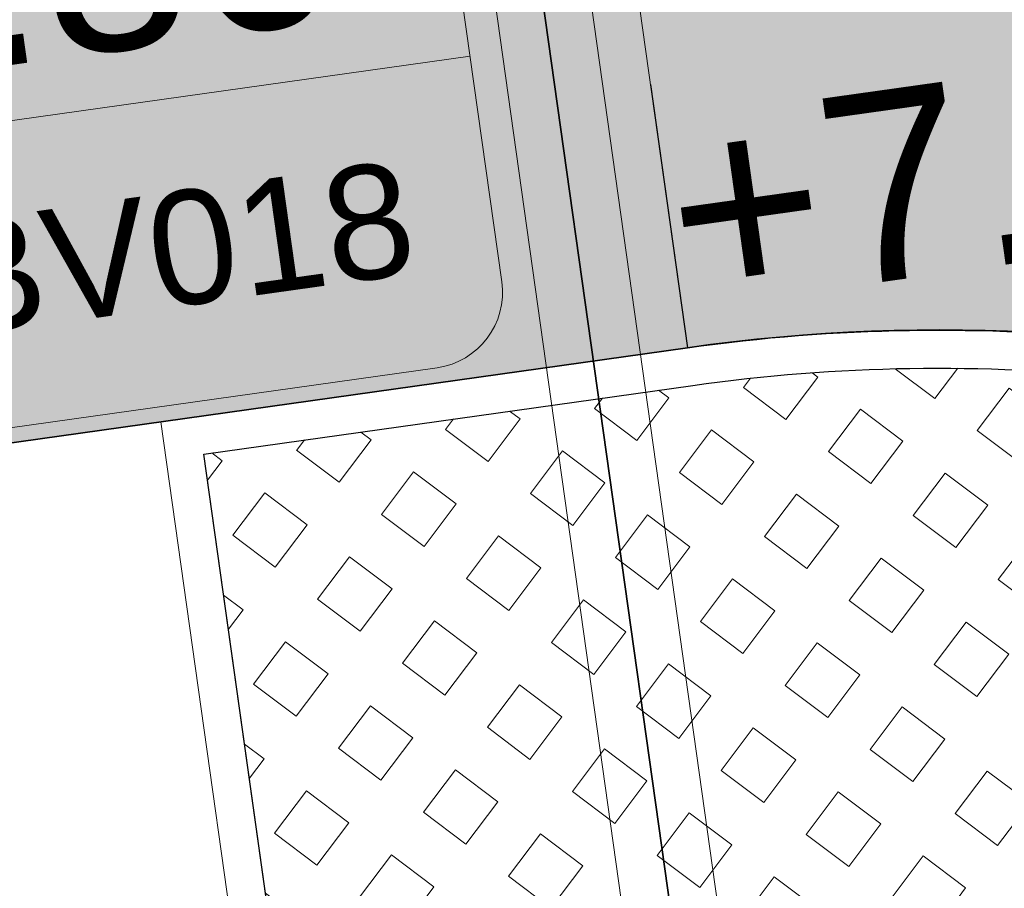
# Model space of a CAD drawing. Extents: x 98477 to 100410, y 398052 to 398969.
# Tile 72 of 256: x 98571.44 to 98574.03, y 398299.52 to 398301.81. Entities that reach past the tile are written whole.
import ezdxf
from ezdxf.enums import TextEntityAlignment as Align

# ---------------------------------------------------------------- set-up
doc = ezdxf.new("R2010")
doc.units = 0
doc.linetypes.add('RI-DWA', pattern=[9.75, 4.5, -0.75, 0.75, -0.75, 0.75, -0.75, 0.75, -0.75])
for name, color, linetype, lineweight in [('N-KO-kantverharding', 2, 'Continuous', 25), ('N-KO-opsluitband 100x200mm', 2, 'Continuous', 25), ('N-KO-opsluitband achterkant', 8, 'Continuous', 9), ('N-RI-DWA hoofdriool', 24, 'RI-DWA', 35), ('N-RI-DWA hoofdriool buiswand', 24, 'Continuous', 13), ('N-RI-DWA putnummer', 24, 'Continuous', 18), ("N-VH-arcering 'MAT' grijs 251", 251, 'Continuous', 18), ('N-VH-arcering grasbetontegels', 8, 'Continuous', 9), ('N-VH-arcering printbeton', 8, 'Continuous', 9), ('X-AL-hoogtelijn - Niv 1', 1, 'AL-HOOGTELIJN', 18), ('X-AL-planthoogte VERWERKT', 180, 'Continuous', 25)]:
    doc.layers.add(name, color=color, linetype=linetype, lineweight=lineweight)
doc.layers.add('X-AL-contourlijnen', color=30, linetype='Continuous', plot=False)
doc.layers.add('X-AL-hulplijn', color=30, linetype='Continuous', plot=False)
doc.styles.add('CS Annotative', font='arial.ttf')
doc.styles.get("Standard").update_dxf_attribs({"font": 'txt.shx'})
doc.linetypes.add('AL-HOOGTELIJN', pattern='A,10,-1.5,["H",Standard,S=0.9,R=0,X=-0.3,Y=-0.45],-1.5,30', length=43)

# ---------------------------------------------------------------- blocks, each defined once
blk = doc.blocks.new('*U182')
at = {"layer": 'X-AL-hulplijn', "flags": 128}
blk.add_lwpolyline([(-0.04871058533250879, 0.3465938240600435), (0.04871058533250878, -0.3465938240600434)], dxfattribs=at)
at = {"layer": 'X-AL-planthoogte VERWERKT', "linetype": 'Continuous', "style": 'CS Annotative'}
blk.add_attdef('HOOGTE-RECHTS', text='', height=0.5000000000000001, rotation=172.0000000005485, dxfattribs=at).set_placement((-1.398819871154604e-11, -4.01105143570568e-12), align=Align.MIDDLE_LEFT)
blk = doc.blocks.new('*U677')
at = {"lineweight": 9}
blk.add_line((-12.18590781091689, -6.979708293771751), (-0.3026909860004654, -5.309631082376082), dxfattribs=at)
blk.add_lwpolyline([(-10.6389473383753, -10.80160746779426), (-0.7362666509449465, -9.409876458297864, 0.414213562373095), (0.1148283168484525, -8.28043528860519), (-0.7202102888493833, -2.338826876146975, 0.414213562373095), (-1.849651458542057, -1.487731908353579), (-11.75233214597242, -2.879462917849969, 0.414213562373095), (-12.60342711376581, -4.008904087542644), (-11.76838850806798, -9.950512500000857, 0.414213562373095)], format="xyb", close=True)
at = {"style": 'CS Annotative'}
for tag, height, p in [('HOOGTE', 2.5, (-6.519284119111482, -4.188051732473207)), ('NR', 1.5, (-5.969314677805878, -8.101287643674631))]:
    blk.add_attdef(tag, text='', height=height, rotation=7.999999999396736, dxfattribs=at).set_placement(p, align=Align.MIDDLE_CENTER)

msp = doc.modelspace()

# ---------------------------------------------------------------- hatches: boundary and pattern name
at = {"layer": "N-VH-arcering 'MAT' grijs 251"}
h = msp.add_hatch(color=256, dxfattribs=at)
h.dxf.hatch_style = 1
edge = h.paths.add_edge_path()
edge.add_line((98801.70985258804, 398275.5025756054), (98759.07881222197, 398269.5111736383))
edge.add_arc((98758.55691309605, 398273.2246788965), 3.749999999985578, 188.0000000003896, 277.9999999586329, ccw=False)
edge.add_line((98754.84340783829, 398272.7027797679), (98754.7320693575, 398273.4949942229))
edge.add_arc((98759.43584268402, 398274.1560664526), 4.75000000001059, 98.00000000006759, 188.0000000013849, ccw=False)
edge.add_line((98758.77477045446, 398278.859839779), (98802.64364589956, 398285.0252081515))
edge.add_arc((98800.79960231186, 398298.1462600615), 13.24999999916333, 278.0000000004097, 315.3695932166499)
edge.add_arc((98814.32101528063, 398284.7981743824), 5.750000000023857, 97.99999999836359, 135.3695932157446, ccw=False)
edge.add_line((98813.52076995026, 398290.4922157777), (98817.94515990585, 398291.114023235))
edge.add_arc((98818.74540523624, 398285.4199818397), 5.750000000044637, 8.00000000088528, 97.99999999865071, ccw=False)
edge.add_line((98824.43944663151, 398286.2202271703), (98832.12180180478, 398231.5574297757))
edge.add_arc((98824.4472242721, 398230.4788382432), 7.74999999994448, -36.90337989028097, 8.000000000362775, ccw=False)
edge.add_line((98830.64450586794, 398225.8252159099), (98822.02531955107, 398214.3469478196))
edge.add_arc((98828.62242576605, 398209.3930917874), 8.249999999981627, 143.0966201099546, 188.000000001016)
edge.add_line((98820.45271419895, 398208.2449137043), (98820.95212056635, 398204.6914527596))
edge.add_line((98820.95212056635, 398204.6914527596), (98824.98814049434, 398175.9736787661))
edge.add_line((98824.98814049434, 398175.9736787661), (98826.34507822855, 398166.3185650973))
edge.add_arc((98829.56344945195, 398166.7708776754), 3.249999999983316, 187.9999999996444, 277.9999999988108)
edge.add_line((98830.01576203, 398163.552506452), (98845.49611657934, 398165.7281284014))
edge.add_line((98845.49611657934, 398165.7281284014), (98850.05134969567, 398166.3683246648))
edge.add_line((98850.05134969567, 398166.3683246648), (98871.26042709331, 398169.349066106))
edge.add_line((98871.26042709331, 398169.349066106), (98879.77673248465, 398170.5459547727))
edge.add_line((98879.77673248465, 398170.5459547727), (98895.91810200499, 398172.8144763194))
edge.add_line((98895.91810200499, 398172.8144763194), (98895.01347684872, 398179.2512187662))
edge.add_line((98895.01347684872, 398179.2512187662), (98835.84495974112, 398170.9356259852))
edge.add_arc((98835.18388751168, 398175.6393993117), 4.749999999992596, 188.0000000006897, 277.9999999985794, ccw=False)
edge.add_line((98830.48011418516, 398174.9783270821), (98825.97718274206, 398207.0183491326))
edge.add_arc((98833.65176027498, 398208.096940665), 7.750000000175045, 143.0966201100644, 188.0000000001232, ccw=False)
edge.add_line((98827.4544786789, 398212.7505629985), (98836.07366499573, 398224.2288310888))
edge.add_arc((98829.47655878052, 398229.1826871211), 8.250000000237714, 323.096620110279, 367.9999999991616)
edge.add_line((98837.64627034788, 398230.3308652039), (98837.34238794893, 398232.4931008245))
edge.add_line((98837.34238794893, 398232.4931008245), (98837.34238780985, 398232.493100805))
edge.add_line((98837.34238780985, 398232.493100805), (98829.68786739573, 398286.9578446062))
edge.add_arc((98835.38190879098, 398287.7580899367), 5.749999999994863, 97.99999999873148, 188.0000000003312, ccw=False)
edge.add_line((98834.58166346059, 398293.452131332), (98882.50500414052, 398300.1873176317))
edge.add_arc((98883.61838894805, 398292.2651730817), 8.000000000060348, 11.632034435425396, 97.9999999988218, ccw=False)
edge.add_line((98891.45409032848, 398293.8781776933), (98890.9995, 398296.0865))
edge.add_line((98890.9995, 398296.0865), (98889.023, 398305.688))
edge.add_line((98889.023, 398305.688), (98888.557, 398307.974))
edge.add_line((98888.557, 398307.974), (98887.38477368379, 398314.7597044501))
edge.add_arc((98879.50153614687, 398313.3978799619), 8.00000000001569, -82.00000000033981, 9.801079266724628, ccw=False)
edge.add_line((98880.6149209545, 398305.475735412), (98872.94460748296, 398304.3977431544))
edge.add_arc((98872.42270835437, 398308.1112484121), 3.749999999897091, 189.4265010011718, 278.00000000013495, ccw=False)
edge.add_arc((92946.7354543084, 397324.3039467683), 6003.049999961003, 9.42650100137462, 10.61166010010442)
edge.add_line((98847.1206531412, 398429.7738954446), (98842.31285519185, 398429.0982035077))
edge.add_arc((92946.7354539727, 397324.3039467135), 5998.200000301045, 9.428546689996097, 10.613773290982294, ccw=False)
edge.add_arc((98860.08948650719, 398306.4687901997), 3.840166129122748, -81.43407539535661, 6.657381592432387, ccw=False)
edge.add_line((98860.66146879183, 398302.6714605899), (98847.18483033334, 398300.7774425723))
edge.add_line((98847.18483033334, 398300.7774425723), (98842.62959721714, 398300.1372463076))
edge.add_line((98842.62959721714, 398300.1372463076), (98820.15051205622, 398296.9780169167))
edge.add_arc((98819.35026672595, 398302.672058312), 5.749999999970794, 187.9999999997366, 277.99999999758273, ccw=False)
edge.add_line((98813.65622533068, 398301.8718129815), (98812.30624625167, 398311.4774132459))
edge.add_line((98812.30624625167, 398311.4774132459), (98811.1093575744, 398319.9937186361))
edge.add_line((98811.1093575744, 398319.9937186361), (98809.24443803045, 398333.2633107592))
edge.add_line((98809.24443803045, 398333.2633107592), (98808.67382831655, 398337.3234098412))
edge.add_line((98808.67382831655, 398337.3234098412), (98807.71353391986, 398344.1562595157))
edge.add_line((98807.71353391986, 398344.1562595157), (98807.70657526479, 398344.2057729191))
edge.add_line((98807.70657526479, 398344.2057729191), (98811.66764753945, 398344.7624653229))
edge.add_line((98811.66764753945, 398344.7624653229), (98829.49247277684, 398347.2675811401))
edge.add_line((98829.49247277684, 398347.2675811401), (98831.96814294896, 398347.6155138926))
edge.add_line((98831.96814294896, 398347.6155138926), (98831.06351779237, 398354.0522563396))
edge.add_line((98831.06351779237, 398354.0522563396), (98828.58784762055, 398353.704323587))
edge.add_line((98828.58784762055, 398353.704323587), (98810.76302238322, 398351.1992077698))
edge.add_line((98810.76302238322, 398351.1992077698), (98806.80195010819, 398350.6425153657))
edge.add_line((98806.80195010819, 398350.6425153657), (98806.79499145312, 398350.6920287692))
edge.add_line((98806.79499145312, 398350.6920287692), (98805.14616655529, 398362.4240275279))
edge.add_line((98805.14616655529, 398362.4240275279), (98805.04836903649, 398363.119893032))
edge.add_line((98805.04836903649, 398363.119893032), (98803.99065346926, 398370.6459303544))
edge.add_line((98803.99065346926, 398370.6459303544), (98802.48758397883, 398381.3408254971))
edge.add_line((98802.48758397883, 398381.3408254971), (98801.4298684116, 398388.8668628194))
edge.add_line((98801.4298684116, 398388.8668628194), (98799.92679892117, 398399.561757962))
edge.add_line((98799.92679892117, 398399.561757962), (98798.86908335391, 398407.0877952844))
edge.add_line((98798.86908335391, 398407.0877952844), (98797.36601386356, 398417.7826904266))
edge.add_line((98797.36601386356, 398417.7826904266), (98796.79540414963, 398421.8427895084))
edge.add_line((98796.79540414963, 398421.8427895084), (98795.88382033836, 398428.3290453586))
edge.add_line((98795.88382033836, 398428.3290453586), (98795.87686168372, 398428.3785587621))
edge.add_line((98795.87686168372, 398428.3785587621), (98799.83793395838, 398428.9352511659))
edge.add_line((98799.83793395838, 398428.9352511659), (98817.66275919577, 398431.4403669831))
edge.add_line((98817.66275919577, 398431.4403669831), (98820.13842936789, 398431.7882997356))
edge.add_line((98820.13842936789, 398431.7882997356), (98819.2338042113, 398438.2250421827))
edge.add_line((98819.2338042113, 398438.2250421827), (98816.75813403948, 398437.87710943))
edge.add_line((98816.75813403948, 398437.87710943), (98798.93330880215, 398435.3719936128))
edge.add_line((98798.93330880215, 398435.3719936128), (98794.9722365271, 398434.8153012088))
edge.add_line((98794.9722365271, 398434.8153012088), (98794.96527787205, 398434.8648146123))
edge.add_line((98794.96527787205, 398434.8648146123), (98793.37870452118, 398446.1538705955))
edge.add_line((98793.37870452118, 398446.1538705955), (98792.73850825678, 398450.7091037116))
edge.add_line((98792.73850825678, 398450.7091037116), (98789.33816684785, 398474.9037900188))
edge.add_line((98789.33816684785, 398474.9037900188), (98783.89169246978, 398474.1383379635))
edge.add_line((98783.89169246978, 398474.1383379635), (98786.76317609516, 398453.7066703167))
edge.add_arc((98782.05940276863, 398453.0455980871), 4.750000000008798, -82.0000000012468, 7.999999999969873, ccw=False)
edge.add_line((98782.72047499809, 398448.3418247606), (98773.11487473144, 398446.9918456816))
edge.add_line((98773.11487473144, 398446.9918456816), (98764.5985693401, 398445.7949570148))
edge.add_line((98764.5985693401, 398445.7949570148), (98743.40683266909, 398442.8166526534))
edge.add_line((98743.40683266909, 398442.8166526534), (98734.89052727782, 398441.6197639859))
edge.add_line((98734.89052727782, 398441.6197639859), (98611.80020633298, 398424.3205475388))
edge.add_line((98611.80020633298, 398424.3205475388), (98607.65702311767, 398453.8008279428))
edge.add_arc((98611.6373665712, 398454.1216500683), 3.993251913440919, 101.39182936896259, 184.6081706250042, ccw=False)
edge.add_line((98610.84862924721, 398458.0362323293), (98611.83889731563, 398458.1754054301))
edge.add_line((98611.83889731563, 398458.1754054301), (98639.5664032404, 398462.0722522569))
edge.add_line((98639.5664032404, 398462.0722522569), (98641.54693937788, 398462.3505984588))
edge.add_line((98641.54693937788, 398462.3505984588), (98659.37176461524, 398464.8557142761))
edge.add_line((98659.37176461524, 398464.8557142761), (98661.84743478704, 398465.2036470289))
edge.add_line((98661.84743478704, 398465.2036470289), (98660.94280963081, 398471.6403894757))
edge.add_line((98660.94280963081, 398471.6403894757), (98649.90132066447, 398470.0886093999))
edge.add_line((98649.90132066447, 398470.0886093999), (98624.64948491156, 398466.5396953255))
edge.add_line((98624.64948491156, 398466.5396953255), (98622.66894877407, 398466.2613491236))
edge.add_line((98622.66894877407, 398466.2613491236), (98604.84412353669, 398463.7562333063))
edge.add_line((98604.84412353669, 398463.7562333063), (98602.86358739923, 398463.4778871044))
edge.add_line((98602.86358739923, 398463.4778871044), (98594.9414428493, 398462.3645022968))
edge.add_line((98594.9414428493, 398462.3645022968), (98576.27488975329, 398459.7410893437))
edge.add_line((98576.27488975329, 398459.7410893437), (98577.17951490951, 398453.3043468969))
edge.add_line((98577.17951490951, 398453.3043468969), (98578.1697829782, 398453.4435199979))
edge.add_line((98578.1697829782, 398453.4435199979), (98598.47059208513, 398456.2943364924))
edge.add_arc((98598.79151287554, 398452.3139562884), 3.993296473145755, 11.424909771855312, 94.60953932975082, ccw=False)
edge.add_line((98602.70568277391, 398453.1049624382), (98606.84886598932, 398423.6246820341))
edge.add_line((98606.84886598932, 398423.6246820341), (98548.81915716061, 398415.4691383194))
edge.add_arc((98548.15808493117, 398420.172911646), 4.750000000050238, 188.0000000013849, 277.99999999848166, ccw=False)
edge.add_line((98543.45431160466, 398419.5118394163), (98539.76818545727, 398445.7399897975))
edge.add_line((98539.76818545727, 398445.7399897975), (98538.97597100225, 398445.6286513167))
edge.add_line((98538.97597100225, 398445.6286513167), (98538.73241807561, 398447.361620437))
edge.add_line((98538.73241807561, 398447.361620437), (98534.77134580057, 398446.8049280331))
edge.add_line((98534.77134580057, 398446.8049280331), (98536.52992450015, 398434.2919904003))
edge.add_line((98536.52992450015, 398434.2919904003), (98537.17012076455, 398429.7367572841))
edge.add_line((98537.17012076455, 398429.7367572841), (98538.39484405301, 398421.0223982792))
edge.add_line((98538.39484405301, 398421.0223982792), (98539.03504031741, 398416.467165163))
edge.add_line((98539.03504031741, 398416.467165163), (98541.02521566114, 398402.30633178))
edge.add_line((98541.02521566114, 398402.30633178), (98541.66541192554, 398397.7510986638))
edge.add_line((98541.66541192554, 398397.7510986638), (98543.65558726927, 398383.5902652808))
edge.add_line((98543.65558726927, 398383.5902652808), (98544.29578353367, 398379.0350321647))
edge.add_line((98544.29578353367, 398379.0350321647), (98545.60401068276, 398369.7265123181))
edge.add_arc((98543.87104156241, 398369.4829593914), 1.750000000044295, -82.00000000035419, 7.99999999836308, ccw=False)
edge.add_line((98544.11459448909, 398367.7499902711), (98522.47723718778, 398364.7090580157))
edge.add_line((98522.47723718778, 398364.7090580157), (98523.21485462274, 398359.4606372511))
edge.add_line((98523.21485462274, 398359.4606372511), (98545.05026553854, 398362.5294041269))
edge.add_line((98545.05026553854, 398362.5294041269), (98549.60549865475, 398363.1696003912))
edge.add_line((98549.60549865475, 398363.1696003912), (98564.16243926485, 398365.2154449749))
edge.add_arc((98564.82351149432, 398360.5116716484), 4.749999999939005, 8.000000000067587, 97.99999999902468, ccw=False)
edge.add_line((98569.5272848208, 398361.172743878), (98576.49985717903, 398311.5603136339))
edge.add_arc((98571.7960838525, 398310.8992414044), 4.749999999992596, -82.0000000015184, 7.999999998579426, ccw=False)
edge.add_line((98572.45715608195, 398306.1954680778), (98563.84182388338, 398304.9846620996))
edge.add_line((98563.84182388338, 398304.9846620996), (98559.28659076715, 398304.3444658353))
edge.add_line((98559.28659076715, 398304.3444658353), (98541.0161448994, 398301.7767221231))
edge.add_line((98541.0161448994, 398301.7767221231), (98541.7537623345, 398296.5283013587))
edge.add_line((98541.7537623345, 398296.5283013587), (98553.88454617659, 398298.2331718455))
edge.add_arc((98554.12809910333, 398296.5002027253), 1.749999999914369, 7.999999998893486, 98.0000000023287, ccw=False)
edge.add_line((98555.86106822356, 398296.7437556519), (98557.35022040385, 398286.1478873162))
edge.add_line((98557.35022040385, 398286.1478873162), (98557.99041666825, 398281.5926542))
edge.add_line((98557.99041666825, 398281.5926542), (98560.13368242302, 398266.3425259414))
edge.add_line((98560.13368242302, 398266.3425259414), (98560.77387868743, 398261.7872928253))
edge.add_line((98560.77387868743, 398261.7872928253), (98562.9171444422, 398246.5371645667))
edge.add_line((98562.9171444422, 398246.5371645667), (98563.5573407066, 398241.9819314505))
edge.add_line((98563.5573407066, 398241.9819314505), (98565.70060646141, 398226.7318031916))
edge.add_line((98565.70060646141, 398226.7318031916), (98566.34080272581, 398222.1765700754))
edge.add_line((98566.34080272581, 398222.1765700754), (98567.56552601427, 398213.4622110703))
edge.add_line((98567.56552601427, 398213.4622110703), (98568.20572227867, 398208.9069779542))
edge.add_line((98568.20572227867, 398208.9069779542), (98576.53105717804, 398149.6691420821))
edge.add_line((98576.53105717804, 398149.6691420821), (98576.55610833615, 398149.4908938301))
edge.add_line((98576.55610833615, 398149.4908938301), (98535.4599834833, 398143.7152101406))
edge.add_line((98535.4599834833, 398143.7152101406), (98536.3465161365, 398137.4072025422))
edge.add_line((98536.3465161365, 398137.4072025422), (98537.33678420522, 398137.5463756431))
edge.add_line((98537.33678420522, 398137.5463756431), (98577.44264098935, 398143.1828862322))
edge.add_line((98577.44264098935, 398143.1828862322), (98578.76478544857, 398133.7753395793))
edge.add_line((98578.76478544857, 398133.7753395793), (98538.65892866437, 398128.1388289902))
edge.add_line((98538.65892866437, 398128.1388289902), (98537.66866059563, 398127.9996558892))
edge.add_line((98537.66866059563, 398127.9996558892), (98538.57328575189, 398121.5629134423))
edge.add_line((98538.57328575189, 398121.5629134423), (98579.66941060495, 398127.3385971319))
edge.add_line((98579.66941060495, 398127.3385971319), (98579.67636925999, 398127.2890837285))
edge.add_line((98579.67636925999, 398127.2890837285), (98580.7660946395, 398119.5352847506))
edge.add_line((98580.7660946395, 398119.5352847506), (98582.57534495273, 398106.6617998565))
edge.add_line((98582.57534495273, 398106.6617998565), (98583.06245080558, 398103.1958616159))
edge.add_line((98583.06245080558, 398103.1958616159), (98584.87170111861, 398090.3223767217))
edge.add_line((98584.87170111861, 398090.3223767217), (98585.35880697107, 398086.8564384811))
edge.add_line((98585.35880697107, 398086.8564384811), (98587.16805728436, 398073.9829535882))
edge.add_line((98587.16805728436, 398073.9829535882), (98588.14928671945, 398067.0011433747))
edge.add_arc((98585.92118356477, 398066.6880038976), 2.249999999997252, -71.05267843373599, 7.999999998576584, ccw=False)
edge.add_line((98586.6517556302, 398064.5599145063), (98587.08769329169, 398064.7095716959))
edge.add_line((98587.08769329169, 398064.7095716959), (98595.76511800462, 398067.6885274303))
edge.add_line((98595.76511800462, 398067.6885274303), (98596.09256923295, 398067.8009412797))
edge.add_arc((98595.36199716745, 398069.9290306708), 2.249999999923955, 187.9999999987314, 288.947321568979, ccw=False)
edge.add_line((98593.13389401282, 398069.6158911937), (98582.46560133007, 398145.5247379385))
edge.add_arc((98587.16937465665, 398146.1858101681), 4.750000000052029, 98.00000000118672, 187.9999999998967, ccw=False)
edge.add_line((98586.50830242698, 398150.8895834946), (98609.06670264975, 398154.0599598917))
edge.add_line((98609.06670264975, 398154.0599598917), (98621.30783352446, 398156.2004915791))
edge.add_line((98621.30783352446, 398156.2004915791), (98618.71337939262, 398174.6609919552))
edge.add_line((98618.71337939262, 398174.6609919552), (98600.88855415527, 398172.155876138))
edge.add_line((98600.88855415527, 398172.155876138), (98602.70587460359, 398159.2249692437))
edge.add_line((98602.70587460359, 398159.2249692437), (98585.67326382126, 398156.8311919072))
edge.add_arc((98585.08617653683, 398161.633146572), 4.837710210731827, 189.0296070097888, 276.97039299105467, ccw=False)
edge.add_line((98580.30841826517, 398160.8738930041), (98573.6350680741, 398208.3572469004))
edge.add_line((98573.6350680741, 398208.3572469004), (98572.71652560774, 398214.8930161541))
edge.add_line((98572.71652560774, 398214.8930161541), (98570.01656744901, 398234.1042166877))
edge.add_line((98570.01656744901, 398234.1042166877), (98569.09802498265, 398240.6399859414))
edge.add_line((98569.09802498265, 398240.6399859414), (98568.63179509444, 398243.9573839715))
edge.add_line((98568.63179509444, 398243.9573839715), (98568.16556520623, 398247.2747820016))
edge.add_arc((98572.86933853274, 398247.9358542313), 4.74999999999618, 98.00000000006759, 188.0000000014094, ccw=False)
edge.add_line((98572.20826630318, 398252.6396275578), (98597.85620928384, 398256.2442108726))
edge.add_line((98597.85620928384, 398256.2442108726), (98604.39197853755, 398257.1627533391))
edge.add_line((98604.39197853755, 398257.1627533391), (98619.64210679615, 398259.3060190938))
edge.add_line((98619.64210679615, 398259.3060190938), (98626.17787604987, 398260.2245615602))
edge.add_line((98626.17787604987, 398260.2245615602), (98639.44746817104, 398262.089481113))
edge.add_line((98639.44746817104, 398262.089481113), (98639.4969815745, 398262.096439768))
edge.add_line((98639.4969815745, 398262.096439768), (98640.05367397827, 398258.1353674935))
edge.add_line((98640.05367397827, 398258.1353674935), (98641.8629242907, 398245.2618825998))
edge.add_line((98641.8629242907, 398245.2618825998), (98642.14127049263, 398243.2813464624))
edge.add_line((98642.14127049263, 398243.2813464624), (98643.25465530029, 398235.3592019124))
edge.add_line((98643.25465530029, 398235.3592019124), (98644.5767997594, 398225.9516552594))
edge.add_line((98644.5767997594, 398225.9516552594), (98646.03811731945, 398215.5538405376))
edge.add_line((98646.03811731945, 398215.5538405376), (98646.38605007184, 398213.0781703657))
edge.add_line((98646.38605007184, 398213.0781703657), (98652.82279251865, 398213.9827955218))
edge.add_line((98652.82279251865, 398213.9827955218), (98652.47485976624, 398216.4584656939))
edge.add_line((98652.47485976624, 398216.4584656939), (98651.70940771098, 398221.904940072))
edge.add_line((98651.70940771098, 398221.904940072), (98651.43106150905, 398223.8854762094))
edge.add_line((98651.43106150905, 398223.8854762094), (98649.62181119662, 398236.758961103))
edge.add_line((98649.62181119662, 398236.758961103), (98649.34346499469, 398238.7394972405))
edge.add_line((98649.34346499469, 398238.7394972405), (98646.49041642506, 398259.0399926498))
edge.add_line((98646.49041642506, 398259.0399926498), (98645.93372402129, 398263.0010649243))
edge.add_line((98645.93372402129, 398263.0010649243), (98645.98323742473, 398263.0080235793))
edge.add_line((98645.98323742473, 398263.0080235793), (98654.39783815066, 398264.1906185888))
edge.add_line((98654.39783815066, 398264.1906185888), (98722.62535253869, 398273.7793704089))
edge.add_line((98722.62535253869, 398273.7793704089), (98731.14165792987, 398274.9762590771))
edge.add_line((98731.14165792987, 398274.9762590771), (98743.97026282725, 398276.7792019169))
edge.add_arc((98744.55735011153, 398271.9772472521), 4.837710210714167, 9.02960700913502, 96.9703929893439, ccw=False)
edge.add_line((98749.33510838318, 398272.73650082), (98750.7268393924, 398262.8338201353))
edge.add_line((98750.7268393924, 398262.8338201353), (98752.41029510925, 398263.0704144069))
edge.add_line((98752.41029510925, 398263.0704144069), (98756.96552822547, 398263.7106106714))
edge.add_line((98756.96552822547, 398263.7106106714), (98772.21565648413, 398265.8538764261))
edge.add_line((98772.21565648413, 398265.8538764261), (98776.77088960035, 398266.4940726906))
edge.add_line((98776.77088960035, 398266.4940726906), (98795.98209013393, 398269.1940308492))
edge.add_line((98795.98209013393, 398269.1940308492), (98800.53732325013, 398269.8342271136))
edge.add_line((98800.53732325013, 398269.8342271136), (98802.46834598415, 398270.1056146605))
edge.add_line((98802.46834598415, 398270.1056146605), (98801.70985258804, 398275.5025756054))
edge = h.paths.add_edge_path(flags=16)
edge.add_line((98744.0622075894, 398333.4636472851), (98751.98435213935, 398334.5770320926))
edge.add_line((98751.98435213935, 398334.5770320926), (98753.96600319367, 398334.8555349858))
edge.add_line((98753.96600319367, 398334.8555349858), (98764.36270300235, 398336.316695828))
edge.add_line((98764.36270300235, 398336.316695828), (98764.36270299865, 398336.3166958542))
edge.add_line((98764.36270299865, 398336.3166958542), (98766.34323913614, 398336.5950420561))
edge.add_line((98766.34323913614, 398336.5950420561), (98774.26538368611, 398337.7084268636))
edge.add_line((98774.26538368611, 398337.7084268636), (98774.24729118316, 398337.8371617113))
edge.add_line((98774.24729118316, 398337.8371617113), (98802.48973650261, 398341.8063785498))
edge.add_line((98802.48973650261, 398341.8063785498), (98803.0185942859, 398338.0433598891))
edge.add_line((98803.0185942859, 398338.0433598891), (98808.47417984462, 398299.2248515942))
edge.add_arc((98800.79960231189, 398298.1462600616), 7.750000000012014, -82.00000000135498, 8.000000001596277, ccw=False)
edge.add_line((98801.87819384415, 398290.4716825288), (98771.96746476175, 398286.2680036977))
edge.add_line((98771.96746476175, 398286.2680036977), (98767.41223164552, 398285.6278074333))
edge.add_line((98767.41223164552, 398285.6278074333), (98755.13290759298, 398283.9020609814))
edge.add_line((98755.13290759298, 398283.9020609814), (98746.61660220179, 398282.7051723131))
edge.add_line((98746.61660220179, 398282.7051723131), (98730.37620587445, 398280.4227334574))
edge.add_line((98730.37620587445, 398280.4227334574), (98721.85990048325, 398279.2258447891))
edge.add_line((98721.85990048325, 398279.2258447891), (98654.3282516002, 398269.7348904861))
edge.add_arc((98653.66717937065, 398274.4386638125), 4.749999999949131, 187.9999999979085, 277.9999999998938, ccw=False)
edge.add_line((98648.96340604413, 398273.7775915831), (98644.1340994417, 398308.1398935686))
edge.add_line((98644.1340994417, 398308.1398935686), (98642.93721077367, 398316.6561989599))
edge.add_line((98642.93721077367, 398316.6561989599), (98640.29988051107, 398335.4217788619))
edge.add_line((98640.29988051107, 398335.4217788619), (98638.12129075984, 398335.1155980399))
edge.add_line((98638.12129075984, 398335.1155980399), (98637.23004949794, 398334.990342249))
edge.add_line((98637.23004949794, 398334.990342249), (98635.05145974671, 398334.6841614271))
edge.add_line((98635.05145974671, 398334.6841614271), (98635.74036659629, 398329.7823344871))
edge.add_line((98635.74036659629, 398329.7823344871), (98636.93725526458, 398321.266029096))
edge.add_line((98636.93725526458, 398321.266029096), (98638.384655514, 398310.967241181))
edge.add_line((98638.384655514, 398310.967241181), (98639.02485177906, 398306.4120080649))
edge.add_line((98639.02485177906, 398306.4120080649), (98641.16811753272, 398291.1618798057))
edge.add_line((98641.16811753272, 398291.1618798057), (98642.36500620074, 398282.6455744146))
edge.add_line((98642.36500620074, 398282.6455744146), (98643.71498527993, 398273.0399741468))
edge.add_arc((98639.01121195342, 398272.3789019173), 4.749999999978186, -82.00000000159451, 7.999999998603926, ccw=False)
edge.add_line((98639.67228418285, 398267.6751285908), (98619.32227537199, 398264.8151213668))
edge.add_line((98619.32227537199, 398264.8151213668), (98614.27190822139, 398264.1053385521))
edge.add_line((98614.27190822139, 398264.1053385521), (98593.92189940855, 398261.2453313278))
edge.add_arc((98593.26082717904, 398265.9491046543), 4.750000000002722, 188.0000000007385, 277.9999999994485, ccw=False)
edge.add_line((98588.55705385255, 398265.2880324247), (98581.77932383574, 398313.5140873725))
edge.add_line((98581.77932383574, 398313.5140873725), (98580.58243516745, 398322.0303927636))
edge.add_line((98580.58243516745, 398322.0303927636), (98575.23122943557, 398360.1062000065))
edge.add_line((98575.23122943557, 398360.1062000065), (98574.59103317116, 398364.6614331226))
edge.add_line((98574.59103317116, 398364.6614331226), (98572.66348572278, 398378.3766458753))
edge.add_line((98572.66348572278, 398378.3766458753), (98571.18825085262, 398388.8734874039))
edge.add_line((98571.18825085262, 398388.8734874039), (98568.51612731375, 398407.8866343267))
edge.add_arc((98573.21990064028, 398408.5477065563), 4.750000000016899, 97.9999999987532, 188.0000000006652, ccw=False)
edge.add_line((98572.55882841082, 398413.2514798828), (98607.11918401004, 398418.1086211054))
edge.add_line((98607.11918401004, 398418.1086211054), (98607.61431804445, 398418.1782076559))
edge.add_line((98607.61431804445, 398418.1782076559), (98611.58353488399, 398389.9357623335))
edge.add_line((98611.58353488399, 398389.9357623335), (98611.454800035, 398389.9176698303))
edge.add_line((98611.454800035, 398389.9176698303), (98613.2640503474, 398377.0441849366))
edge.add_line((98613.2640503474, 398377.0441849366), (98613.33363689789, 398376.5490509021))
edge.add_line((98613.33363689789, 398376.5490509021), (98626.20712179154, 398378.3583012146))
edge.add_line((98626.20712179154, 398378.3583012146), (98628.18765792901, 398378.6366474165))
edge.add_line((98628.18765792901, 398378.6366474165), (98636.10980247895, 398379.7500322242))
edge.add_line((98636.10980247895, 398379.7500322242), (98648.36932117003, 398381.4729952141))
edge.add_line((98648.36932117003, 398381.4729952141), (98647.4646960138, 398387.9097376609))
edge.add_line((98647.4646960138, 398387.9097376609), (98634.59121112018, 398386.1004873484))
edge.add_line((98634.59121112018, 398386.1004873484), (98632.49184281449, 398385.8054403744))
edge.add_line((98632.49184281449, 398385.8054403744), (98619.73719008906, 398384.0128908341))
edge.add_line((98619.73719008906, 398384.0128908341), (98617.50908693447, 398383.6997513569))
edge.add_line((98617.50908693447, 398383.6997513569), (98612.56565838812, 398418.8740731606))
edge.add_line((98612.56565838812, 398418.8740731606), (98613.06079242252, 398418.943659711))
edge.add_line((98613.06079242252, 398418.943659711), (98667.57504960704, 398426.6051389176))
edge.add_line((98667.57504960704, 398426.6051389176), (98722.08930679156, 398434.2666181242))
edge.add_line((98722.08930679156, 398434.2666181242), (98726.14940587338, 398434.8372278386))
edge.add_line((98726.14940587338, 398434.8372278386), (98759.42241298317, 398439.51344403))
edge.add_line((98759.42241298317, 398439.51344403), (98763.48251206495, 398440.084053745))
edge.add_line((98763.48251206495, 398440.084053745), (98783.48592705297, 398442.8953503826))
edge.add_arc((98784.14699928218, 398438.191577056), 4.750000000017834, 8.000000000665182, 97.99999999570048, ccw=False)
edge.add_line((98788.85077260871, 398438.8526492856), (98795.6145853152, 398390.7256211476))
edge.add_arc((98790.91081198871, 398390.064548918), 4.749999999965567, -82.00000000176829, 8.000000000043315, ccw=False)
edge.add_line((98791.57188421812, 398385.3607755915), (98787.36324492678, 398384.7692899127))
edge.add_line((98787.36324492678, 398384.7692899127), (98774.48976003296, 398382.9600396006))
edge.add_line((98774.48976003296, 398382.9600396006), (98766.12199485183, 398381.7840268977))
edge.add_line((98766.12199485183, 398381.7840268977), (98766.07248144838, 398381.7770682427))
edge.add_line((98766.07248144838, 398381.7770682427), (98764.94517930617, 398389.7982395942))
edge.add_line((98764.94517930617, 398389.7982395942), (98762.09213076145, 398410.0987350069))
edge.add_line((98762.09213076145, 398410.0987350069), (98761.95295766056, 398411.0890030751))
edge.add_line((98761.95295766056, 398411.0890030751), (98755.5162152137, 398410.1843779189))
edge.add_line((98755.5162152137, 398410.1843779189), (98755.65538831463, 398409.1941098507))
edge.add_line((98755.65538831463, 398409.1941098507), (98758.50843688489, 398388.893614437))
edge.add_line((98758.50843688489, 398388.893614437), (98759.63573900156, 398380.8724430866))
edge.add_line((98759.63573900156, 398380.8724430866), (98759.5862255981, 398380.8654844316))
edge.add_line((98759.5862255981, 398380.8654844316), (98748.79230364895, 398379.3484976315))
edge.add_line((98748.79230364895, 398379.3484976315), (98744.23707053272, 398378.7083013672))
edge.add_line((98744.23707053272, 398378.7083013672), (98741.31577972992, 398378.2977407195))
edge.add_line((98741.31577972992, 398378.2977407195), (98735.86930535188, 398377.532288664))
edge.add_line((98735.86930535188, 398377.532288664), (98732.94801454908, 398377.1217280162))
edge.add_line((98732.94801454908, 398377.1217280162), (98728.39278143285, 398376.4815317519))
edge.add_line((98728.39278143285, 398376.4815317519), (98718.31915239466, 398375.0657755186))
edge.add_arc((98720.44154218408, 398359.9641874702), 15.25000000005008, 97.9999999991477, 128.0000000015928)
edge.add_line((98711.052704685, 398371.9813514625), (98707.24934533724, 398369.0098414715))
edge.add_line((98707.24934533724, 398369.0098414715), (98710.51235115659, 398364.8333844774))
edge.add_line((98710.51235115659, 398364.8333844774), (98713.62044188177, 398367.261691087))
edge.add_arc((98721.25410813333, 398357.3241039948), 12.53110121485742, 99.37790491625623, 127.53006232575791, ccw=False)
edge.add_line((98719.21222162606, 398369.6877279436), (98728.55711414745, 398371.001066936))
edge.add_line((98728.55711414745, 398371.001066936), (98733.11234726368, 398371.6412632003))
edge.add_line((98733.11234726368, 398371.6412632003), (98743.90626921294, 398373.1582500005))
edge.add_line((98743.90626921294, 398373.1582500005), (98752.42257460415, 398374.3551386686))
edge.add_line((98752.42257460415, 398374.3551386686), (98763.21649655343, 398375.8721254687))
edge.add_line((98763.21649655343, 398375.8721254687), (98767.77172966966, 398376.512321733))
edge.add_line((98767.77172966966, 398376.512321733), (98793.32064568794, 398380.102987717))
edge.add_arc((98793.7681908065, 398376.2908113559), 3.838357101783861, 9.304190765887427, 96.69580920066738, ccw=False)
edge.add_line((98797.55605007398, 398376.9113815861), (98799.60189465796, 398362.3544409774))
edge.add_line((98799.60189465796, 398362.3544409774), (98801.64078058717, 398347.8470137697))
edge.add_line((98801.64078058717, 398347.8470137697), (98801.71036713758, 398347.3518797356))
edge.add_line((98801.71036713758, 398347.3518797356), (98773.46792181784, 398343.3826628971))
edge.add_line((98773.46792181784, 398343.3826628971), (98773.36075853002, 398344.1451693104))
edge.add_line((98773.36075853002, 398344.1451693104), (98770.8850883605, 398343.7972365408))
edge.add_line((98770.8850883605, 398343.7972365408), (98758.01160346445, 398341.9879862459))
edge.add_line((98758.01160346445, 398341.9879862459), (98756.03106732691, 398341.7096400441))
edge.add_line((98756.03106732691, 398341.7096400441), (98743.15758242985, 398339.900389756))
edge.add_line((98743.15758242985, 398339.900389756), (98743.15758243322, 398339.9003897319))
edge.add_line((98743.15758243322, 398339.9003897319), (98742.16731436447, 398339.761216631))
edge.add_line((98742.16731436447, 398339.761216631), (98743.07193952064, 398333.3244741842))
edge.add_line((98743.07193952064, 398333.3244741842), (98744.0622075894, 398333.4636472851))
edge = h.paths.add_edge_path(flags=16)
edge.add_line((98545.99047331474, 398402.9031704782), (98545.73996173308, 398404.6856530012))
edge.add_arc((98550.44373505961, 398405.3467252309), 4.750000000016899, 98.00000000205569, 188.0000000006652, ccw=False)
edge.add_line((98549.78266282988, 398410.0504985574), (98557.70480737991, 398411.1638833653))
edge.add_arc((98558.36587960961, 398406.4601100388), 4.750000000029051, 8.000000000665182, 98.00000000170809, ccw=False)
edge.add_line((98563.06965293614, 398407.1211822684), (98563.35495779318, 398405.0911327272))
edge.add_line((98563.35495779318, 398405.0911327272), (98565.09462155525, 398392.7127818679))
edge.add_line((98565.09462155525, 398392.7127818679), (98565.44255430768, 398390.237111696))
edge.add_line((98565.44255430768, 398390.237111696), (98567.18221806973, 398377.8587608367))
edge.add_line((98567.18221806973, 398377.8587608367), (98567.46752292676, 398375.8287112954))
edge.add_arc((98562.76374960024, 398375.1676390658), 4.749999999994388, -82.00000000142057, 7.9999999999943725, ccw=False)
edge.add_line((98563.42482182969, 398370.4638657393), (98555.50267727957, 398369.3504809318))
edge.add_arc((98554.84160505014, 398374.0542542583), 4.749999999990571, 187.9999999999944, 277.99999999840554, ccw=False)
edge.add_line((98550.13783172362, 398373.3931820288), (98549.88732014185, 398375.1756645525))
edge.add_line((98549.88732014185, 398375.1756645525), (98548.07806982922, 398388.0491494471))
edge.add_line((98548.07806982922, 398388.0491494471), (98547.79972362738, 398390.0296855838))
edge.add_line((98547.79972362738, 398390.0296855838), (98545.99047331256, 398402.9031704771))
edge = h.paths.add_edge_path(flags=16)
edge.add_line((98580.97427237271, 398279.7231952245), (98580.69592617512, 398281.7037313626))
edge.add_line((98580.69592617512, 398281.7037313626), (98579.23460861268, 398292.1015460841))
edge.add_line((98579.23460861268, 398292.1015460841), (98578.55961907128, 398296.9043462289))
edge.add_arc((98573.85584574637, 398296.2432739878), 4.750000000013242, 8.000000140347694, 98.00000000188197)
edge.add_line((98573.19477351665, 398300.9470473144), (98565.5697093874, 398299.8754144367))
edge.add_arc((98566.23078161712, 398295.1716411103), 4.749999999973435, 98.00000000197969, 186.1903587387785)
edge.add_line((98561.5084782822, 398294.6594387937), (98561.50613232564, 398294.659109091))
edge.add_line((98561.50613232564, 398294.659109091), (98563.66331539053, 398279.3099540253))
edge.add_line((98563.66331539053, 398279.3099540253), (98563.94166159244, 398277.329417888))
edge.add_line((98563.94166159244, 398277.329417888), (98566.09884465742, 398261.9802628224))
edge.add_line((98566.09884465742, 398261.9802628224), (98566.10119061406, 398261.980592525))
edge.add_arc((98570.78174201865, 398262.7898752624), 4.749999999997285, 189.8096412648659, 277.9999999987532)
edge.add_line((98571.4428142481, 398258.0861019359), (98579.06787837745, 398259.1577348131))
edge.add_arc((98578.406806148, 398263.8615081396), 4.749999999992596, 277.9999999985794, 367.9999999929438)
edge.add_line((98583.11057947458, 398264.5225803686), (98582.43558993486, 398269.325380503))
edge.add_line((98582.43558993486, 398269.325380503), (98580.97427237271, 398279.7231952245))
edge = h.paths.add_edge_path(flags=16)
edge.add_line((98615.08128089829, 398162.7819088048), (98614.48868373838, 398166.998456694))
edge.add_arc((98612.75571461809, 398166.7549037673), 1.749999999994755, 8.000000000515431, 98.00000000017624)
edge.add_line((98612.51216169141, 398168.4878728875), (98608.55108941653, 398167.9311804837))
edge.add_arc((98608.79464234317, 398166.1982113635), 1.749999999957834, 97.99999999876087, 188.000000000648)
edge.add_line((98607.06167322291, 398165.9546584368), (98607.65427038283, 398161.7381105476))
edge.add_arc((98609.38723950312, 398161.9816634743), 1.749999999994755, 188.0000000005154, 277.999999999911)
edge.add_line((98609.6307924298, 398160.248694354), (98613.59186470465, 398160.8053867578))
edge.add_arc((98613.348311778, 398162.5383558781), 1.749999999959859, 277.9999999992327, 368.0000000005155)
at = {"layer": 'N-VH-arcering grasbetontegels'}
h = msp.add_hatch(dxfattribs=at)
h.set_pattern_fill('CS-GRASBETONSTEEN', color=256, angle=1.172609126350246e-08)
h.set_pattern_definition([(53.00000001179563, (19448.54779836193, 79321.54942094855), (-0.2236179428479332, 0.1685082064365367), [0.14, -0.14]), (143.0000000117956, (19448.54779836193, 79321.54942094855), (-0.1685082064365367, -0.2236179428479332), [0.14, -0.14]), (53.00000001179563, (19448.43599046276, 79321.63367424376), (-0.2236179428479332, 0.1685082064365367), [0.14, -0.14]), (143.0000000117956, (19448.63205165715, 79321.6612288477), (-0.1685082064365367, -0.2236179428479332), [0.14, -0.14])])
edge = h.paths.add_edge_path()
edge.add_arc((98573.85584574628, 398296.2432739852), 4.65000000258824, 69.76309807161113, 97.99999999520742, ccw=False)
edge.add_line((98575.464292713, 398300.6062315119), (98575.95093163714, 398297.1436156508))
edge.add_line((98575.95093163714, 398297.1436156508), (98572.48499339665, 398296.6565097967))
edge.add_line((98572.48499339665, 398296.6565097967), (98572.19272988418, 398298.736072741))
edge.add_line((98572.19272988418, 398298.736072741), (98571.92134233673, 398300.6670954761))
edge.add_line((98571.92134233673, 398300.6670954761), (98573.20869082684, 398300.8480205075))
h.paths.add_polyline_path([(98573.84674534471, 398298.4636156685), (98572.75745046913, 398298.3105252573), (98572.91054088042, 398297.2212303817), (98573.999835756, 398297.374320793)], flags=16)
at = {"layer": 'N-VH-arcering printbeton'}
h = msp.add_hatch(dxfattribs=at)
h.set_pattern_fill('CS-PRINTBETON', color=256)
h.set_pattern_definition([(45, (0, 0), (-0.3535533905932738, 0.3535533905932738), []), (45, (0.35, 0), (-0.3535533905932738, 0.3535533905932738), [0.5000000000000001, -0.2])])
edge = h.paths.add_edge_path()
edge.add_line((98553.14692874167, 398303.4815926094), (98564.83209195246, 398305.1238352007))
edge.add_line((98564.83209195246, 398305.1238352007), (98572.45715608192, 398306.1954680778))
edge.add_arc((98571.7960838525, 398310.8992414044), 4.749999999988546, 277.9999999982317, 367.9999999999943)
edge.add_line((98576.49985717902, 398311.5603136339), (98569.5272848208, 398361.172743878))
edge.add_arc((98564.82351149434, 398360.5116716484), 4.749999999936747, 8.000000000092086, 97.99999999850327)
edge.add_line((98564.16243926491, 398365.2154449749), (98549.60549865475, 398363.1696003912))
edge.add_line((98549.60549865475, 398363.1696003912), (98545.05026553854, 398362.5294041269))
edge.add_line((98545.05026553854, 398362.5294041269), (98523.21485462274, 398359.4606372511))
edge.add_line((98523.21485462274, 398359.4606372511), (98522.47723718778, 398364.7090580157))
edge.add_line((98522.47723718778, 398364.7090580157), (98544.11459448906, 398367.7499902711))
edge.add_arc((98543.87104156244, 398369.4829593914), 1.750000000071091, 277.9999999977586, 367.9999999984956)
edge.add_line((98545.60401068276, 398369.7265123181), (98544.29578353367, 398379.0350321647))
edge.add_line((98544.29578353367, 398379.0350321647), (98543.65558726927, 398383.5902652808))
edge.add_line((98543.65558726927, 398383.5902652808), (98541.66541192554, 398397.7510986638))
edge.add_line((98541.66541192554, 398397.7510986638), (98541.02521566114, 398402.30633178))
edge.add_line((98541.02521566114, 398402.30633178), (98539.03504031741, 398416.467165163))
edge.add_line((98539.03504031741, 398416.467165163), (98538.39484405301, 398421.0223982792))
edge.add_line((98538.39484405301, 398421.0223982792), (98537.17012076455, 398429.7367572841))
edge.add_line((98537.17012076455, 398429.7367572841), (98536.52992450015, 398434.2919904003))
edge.add_line((98536.52992450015, 398434.2919904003), (98535.0496920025, 398444.8243918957))
edge.add_line((98535.0496920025, 398444.8243918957), (98533.81185691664, 398444.6504255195))
edge.add_line((98533.81185691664, 398444.6504255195), (98544.43576214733, 398369.0574119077))
edge.add_line((98544.43576214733, 398369.0574119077), (98521.65959656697, 398365.8564305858))
edge.add_line((98521.65959656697, 398365.8564305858), (98522.74514675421, 398358.1323396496))
edge.add_line((98522.74514675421, 398358.1323396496), (98564.33640564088, 398363.9776098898))
edge.add_arc((98564.75392494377, 398361.0068056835), 3.000000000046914, 8.000000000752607, 98.00000000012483, ccw=False)
edge.add_line((98567.72472915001, 398361.4243249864), (98574.83647460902, 398310.8216266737))
edge.add_arc((98571.86567040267, 398310.4041073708), 3.000000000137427, -82.0000000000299, 8.000000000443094, ccw=False)
edge.add_line((98572.28318970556, 398307.4333031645), (98539.60434343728, 398302.8405908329))
edge.add_line((98539.60434343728, 398302.8405908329), (98540.6898936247, 398295.116499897))
edge.add_line((98540.6898936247, 398295.116499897), (98554.55364658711, 398297.0649233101))
edge.add_line((98554.55364658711, 398297.0649233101), (98575.31827325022, 398149.3169274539))
edge.add_line((98575.31827325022, 398149.3169274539), (98576.55610833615, 398149.4908938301))
edge.add_line((98576.55610833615, 398149.4908938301), (98576.53105717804, 398149.6691420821))
edge.add_line((98576.53105717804, 398149.6691420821), (98568.20572227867, 398208.9069779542))
edge.add_line((98568.20572227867, 398208.9069779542), (98567.56552601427, 398213.4622110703))
edge.add_line((98567.56552601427, 398213.4622110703), (98566.34080272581, 398222.1765700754))
edge.add_line((98566.34080272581, 398222.1765700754), (98565.70060646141, 398226.7318031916))
edge.add_line((98565.70060646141, 398226.7318031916), (98563.5573407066, 398241.9819314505))
edge.add_line((98563.5573407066, 398241.9819314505), (98562.9171444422, 398246.5371645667))
edge.add_line((98562.9171444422, 398246.5371645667), (98560.77387868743, 398261.7872928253))
edge.add_line((98560.77387868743, 398261.7872928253), (98560.13368242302, 398266.3425259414))
edge.add_line((98560.13368242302, 398266.3425259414), (98557.99041666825, 398281.5926542))
edge.add_line((98557.99041666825, 398281.5926542), (98557.35022040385, 398286.1478873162))
edge.add_line((98557.35022040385, 398286.1478873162), (98555.86106822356, 398296.7437556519))
edge.add_arc((98554.12809910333, 398296.5002027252), 1.749999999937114, 8.000000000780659, 97.99999999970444)
edge.add_line((98553.88454617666, 398298.2331718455), (98541.7537623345, 398296.5283013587))
edge.add_line((98541.7537623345, 398296.5283013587), (98541.0161448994, 398301.7767221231))
edge.add_line((98541.0161448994, 398301.7767221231), (98553.14692874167, 398303.4815926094))

# ---------------------------------------------------------------- linework, layer by layer
at = {"layer": 'N-KO-kantverharding', "flags": 128}
msp.add_lwpolyline([(98575.50174604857, 398300.6990020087, -0.276038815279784), (98578.55961907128, 398296.9043462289), (98579.23460861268, 398292.1015460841), (98573.29300020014, 398291.2665074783), (98574.75431776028, 398280.8686927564), (98580.69592617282, 398281.7037313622), (98580.97427237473, 398279.7231952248), (98575.0326639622, 398278.888156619), (98576.49398152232, 398268.4903418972), (98582.43558993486, 398269.325380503), (98583.11057947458, 398264.5225803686, -0.414213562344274), (98579.06787837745, 398259.1577348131), (98571.4428142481, 398258.0861019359, -0.404992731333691), (98566.10119061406, 398261.980592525), (98572.04045306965, 398262.8153014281), (98569.88327000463, 398278.1644564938), (98563.94166159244, 398277.329417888), (98563.66331539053, 398279.3099540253), (98569.60492380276, 398280.1449926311), (98567.44774073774, 398295.4941476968), (98561.5084782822, 398294.6594387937, -0.4049927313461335), (98565.5697093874, 398299.8754144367), (98573.19477351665, 398300.9470473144, -0.1239970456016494), (98575.50174604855, 398300.6990020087)], format="xyb", dxfattribs=at)
at = {"layer": 'N-KO-opsluitband 100x200mm', "flags": 128}
msp.add_lwpolyline([(98571.92134233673, 398300.6670954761), (98573.20869082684, 398300.8480205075, -0.1238339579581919), (98575.464292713, 398300.6062315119), (98575.95093163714, 398297.1436156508), (98572.48499339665, 398296.6565097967)], format="xyb", close=True, dxfattribs=at)
at = {"layer": 'N-KO-opsluitband achterkant', "flags": 128}
msp.add_lwpolyline([(98571.80839821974, 398300.7522049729), (98573.19477351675, 398300.9470473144, -0.1270420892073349), (98575.55505615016, 398300.6789457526), (98576.06387575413, 398297.058506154), (98572.3998838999, 398296.5435656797)], format="xyb", close=True, dxfattribs=at)
at = {"layer": 'N-RI-DWA hoofdriool'}
msp.add_lwpolyline([(98573.37864311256, 398297.8424230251), (98572.68277760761, 398302.7937633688)], dxfattribs=at)
at = {"layer": 'N-RI-DWA hoofdriool buiswand', "flags": 128}
for points in [[(98573.50242662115, 398297.8598196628), (98572.8065611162, 398302.8111600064)], [(98573.25485960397, 398297.8250263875), (98572.55899409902, 398302.7763667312)]]:
    msp.add_lwpolyline(points, dxfattribs=at)
at = {"layer": 'X-AL-contourlijnen', "flags": 128}
for points in [[(98580.97427237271, 398279.7231952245), (98580.69592617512, 398281.7037313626), (98579.23460861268, 398292.1015460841), (98578.55961907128, 398296.9043462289, 0.4142135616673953), (98573.19477351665, 398300.9470473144), (98565.5697093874, 398299.8754144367, 0.4049927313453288), (98561.5084782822, 398294.6594387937), (98561.50613232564, 398294.659109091), (98563.66331539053, 398279.3099540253), (98563.94166159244, 398277.329417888), (98566.09884465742, 398261.9802628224), (98566.10119061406, 398261.980592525, 0.404992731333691), (98571.4428142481, 398258.0861019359), (98579.06787837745, 398259.1577348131, 0.414213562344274), (98583.11057947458, 398264.5225803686), (98582.43558993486, 398269.325380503)], [(98573.20869082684, 398300.8480205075, -0.1238339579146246), (98575.464292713, 398300.6062315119), (98575.95093163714, 398297.1436156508), (98572.48499339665, 398296.6565097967), (98572.19272988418, 398298.736072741), (98571.92134233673, 398300.6670954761)]]:
    msp.add_lwpolyline(points, format="xyb", close=True, dxfattribs=at)
at = {"layer": 'X-AL-hoogtelijn - Niv 1', "ltscale": 0.25, "flags": 128}
msp.add_lwpolyline([(98572.45715608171, 398306.1954680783), (98573.19477351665, 398300.9470473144)], dxfattribs=at)

# ---------------------------------------------------------------- block references
at = {"layer": 'N-RI-DWA putnummer'}
ref = msp.add_blockref('*U677', (98572.68277760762, 398302.7763667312), dxfattribs=dict(at, xscale=0.2, yscale=0.2, zscale=0.2))
ref.add_attrib('HOOGTE', '+7.86', dxfattribs={"linetype": 'Continuous', "height": 0.4999999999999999, "rotation": 7.999999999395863, "style": 'CS Annotative'}).set_placement((98571.37892078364, 398301.9387563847), align=Align.MIDDLE_CENTER)
ref.add_attrib('NR', 'HV-BV018', dxfattribs={"linetype": 'Continuous', "height": 0.3, "rotation": 7.999999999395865, "style": 'CS Annotative'}).set_placement((98571.48891467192, 398301.1561092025), align=Align.MIDDLE_CENTER)
at = {"layer": 'X-AL-planthoogte VERWERKT'}
ref = msp.add_blockref('*U182', (98573.14606293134, 398301.2936411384), dxfattribs=dict(at, yscale=-1, rotation=196.0000000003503))
ref.add_attrib('HOOGTE-RECHTS', '+7.82', dxfattribs={"linetype": 'Continuous', "height": 0.5000000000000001, "rotation": 8.000000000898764, "style": 'CS Annotative'}).set_placement((98573.14606293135, 398301.2936411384), align=Align.MIDDLE_LEFT)

doc.saveas('drawing.dxf')
